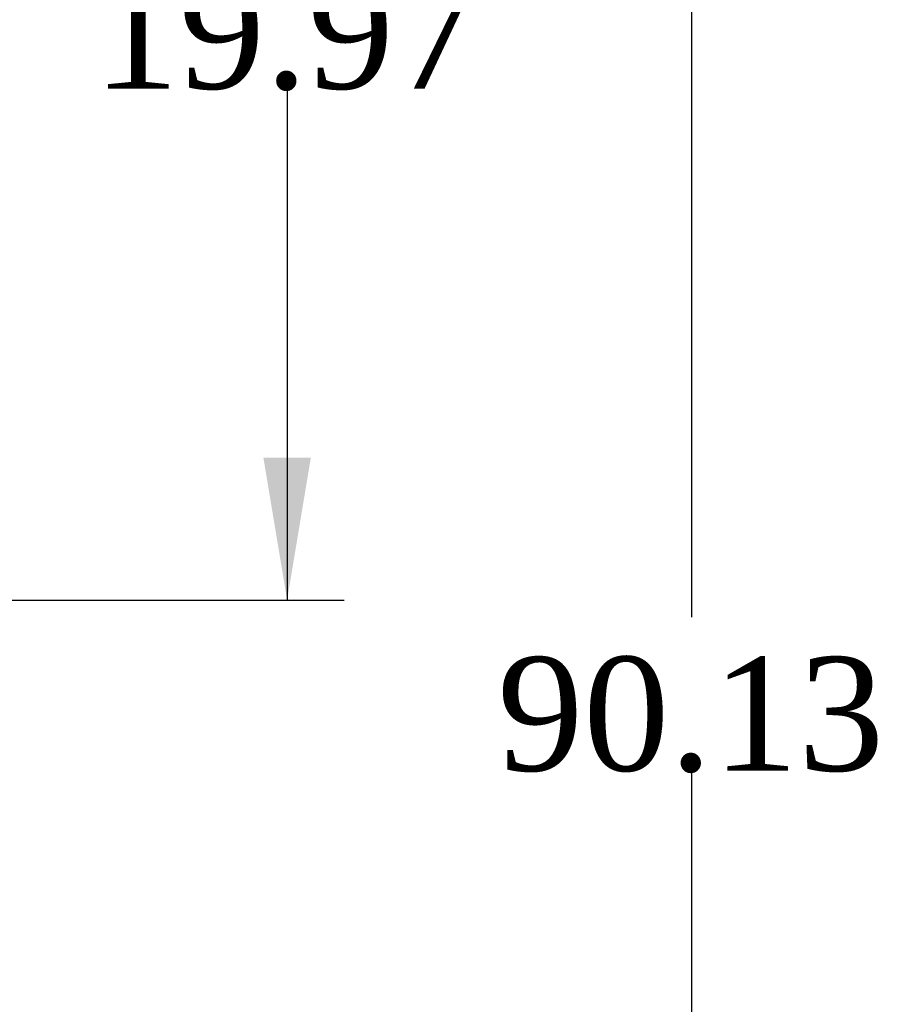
# Model space of a CAD drawing. Header units: inches. Extents: x 2 to 538, y -2 to 358.
# Tile 53 of 119: x 193 to 208, y 182 to 199. Entities that reach past the tile are written whole.
import ezdxf
from ezdxf.enums import TextEntityAlignment as Align

# ---------------------------------------------------------------- set-up
doc = ezdxf.new("R2010")
doc.units = ezdxf.units.IN
doc.header["$MEASUREMENT"] = 0
doc.layers.add('Default', color=7, linetype='Continuous')
doc.styles.add('SEACAD_Times_New_Roman', font='times.ttf')
doc.dimstyles.new('HAMMOND_(STH_-_540x360)', dxfattribs={"dimtxt": 2, "dimasz": 2.5, "dimexe": 1, "dimexo": 1, "dimgap": 0.5, "dimtad": 0, "dimtih": 1, "dimtoh": 1, "dimzin": 0, "dimdsep": 46, "dimtxsty": 'SEACAD_Times_New_Roman', "dimblk1": '_SE_FILLED', "dimblk2": '_SE_FILLED', "dimsah": 1, "dimcen": 1, "dimadec": 0, "dimazin": 0, "dimtfac": 0.8, "dimtofl": 0, "dimtmove": 1, "dimatfit": 3, "dimfxl": 1, "dimtolj": 1, "dimtzin": 0, "dimarcsym": 0})

# ---------------------------------------------------------------- blocks, each defined once
blk = doc.blocks.new('DMBLK4890')
at = {"layer": 'Default', "linetype": 'Continuous'}
for points in [[(205.186, 229.293), (204.769, 231.793), (204.353, 229.293)], [(205.186, 144.168), (204.353, 144.168), (204.769, 141.668)]]:
    blk.add_hatch(color=7, dxfattribs=at).paths.add_polyline_path(points)
at = {"layer": 'Default', "color": 7, "linetype": 'Continuous'}
for p, q in [((189.248, 231.793), (205.769, 231.793)), ((204.769, 231.793), (204.769, 188.43)), ((204.769, 185.73), (204.769, 141.668)), ((192.075, 141.668), (205.769, 141.668))]:
    blk.add_line(p, q, dxfattribs=at)
at = {"layer": 'Default', "color": 7, "linetype": 'Continuous', "style": 'SEACAD_Times_New_Roman'}
blk.add_text('90.13', height=2, dxfattribs=at).set_placement((201.357, 187.73), align=Align.TOP_LEFT)
blk = doc.blocks.new('_SE_FILLED')
at = {"color": 0}
blk.add_line((0, 0), (-1, 0), dxfattribs=at)
blk.add_solid([(0, 0), (-1, -0.1665), (-1, 0.1665), (0, 0)], dxfattribs=at)
blk = doc.blocks.new('DMBLK4916')
at = {"layer": 'Default', "linetype": 'Continuous'}
for points in [[(198.08, 206.2), (197.663, 208.7), (197.247, 206.2)], [(198.08, 191.23), (197.247, 191.23), (197.663, 188.73)]]:
    blk.add_hatch(color=7, dxfattribs=at).paths.add_polyline_path(points)
at = {"layer": 'Default', "color": 7, "linetype": 'Continuous'}
for p, q in [((191.297, 208.7), (198.663, 208.7)), ((197.663, 208.7), (197.663, 200.415)), ((197.663, 197.715), (197.663, 188.73)), ((186.539, 188.73), (198.663, 188.73))]:
    blk.add_line(p, q, dxfattribs=at)
at = {"layer": 'Default', "color": 7, "linetype": 'Continuous', "style": 'SEACAD_Times_New_Roman'}
blk.add_text('19.97', height=2, dxfattribs=at).set_placement((194.251, 199.715), align=Align.TOP_LEFT)

msp = doc.modelspace()

# ---------------------------------------------------------------- dimensions: what is measured, and where the dimension line sits
at = {"layer": 'Default', "color": 7, "linetype": 'Continuous'}
for base, p1, p2, picture, middle in [((204.769274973, 141.667588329), (188.248358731, 231.792588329), (191.075358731, 141.667588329), 'DMBLK4890', (204.769274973, 186.730087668)), ((197.663, 188.73), (190.297, 208.7), (185.539, 188.73), 'DMBLK4916', (197.663, 198.715))]:
    dim = msp.add_linear_dim(base=base, p1=p1, p2=p2, angle=90, text='\\A1;<>', dimstyle='HAMMOND_(STH_-_540x360)', override={"dimtmove": 0}, dxfattribs=at)
    dim.commit()
    dim.dimension.update_dxf_attribs({"geometry": picture, "text_midpoint": middle, "dimtype": 160})

doc.saveas('drawing.dxf')
